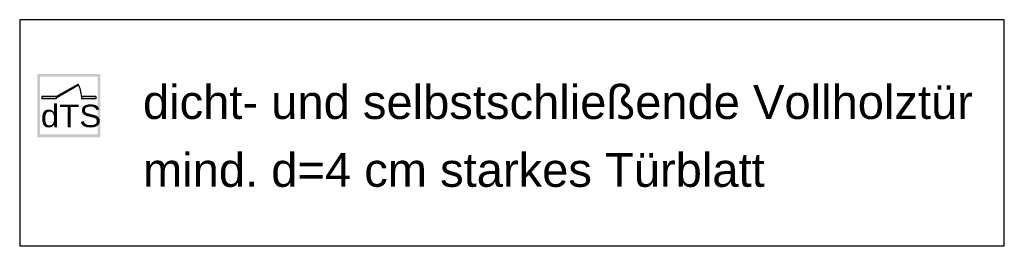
# Model space of a CAD drawing. Header units: metres. Extents: x -5 to 164, y -5 to 104.
# Tile 25 of 25: x 141.65 to 163.55, y 98.56 to 103.79. Entities that reach past the tile are written whole.
import ezdxf

# ---------------------------------------------------------------- set-up
doc = ezdxf.new("R2010")
doc.units = ezdxf.units.M
doc.linetypes.add('AUSGEZOGEN', pattern=[0])
doc.layers.add('XR$3$STANDARD', color=7, linetype='Continuous', lineweight=25)
doc.styles.add('ARIAL', font='ARIAL.TTF')

msp = doc.modelspace()

# ---------------------------------------------------------------- hatches: boundary and pattern name
at = {"layer": 'XR$3$STANDARD', "linetype": 'AUSGEZOGEN', "lineweight": 140}
h = msp.add_hatch(color=1, dxfattribs=at)
h.paths.add_polyline_path([(143.442, 102.584), (142.042, 102.584), (142.042, 101.184), (143.442, 101.184)])
h.paths.add_polyline_path([(142.102, 102.524), (143.382, 102.524), (143.382, 101.244), (142.102, 101.244)], flags=16)
for points in [[(142.462, 102.084), (142.462, 102.058), (142.958, 102.345), (142.947, 102.364)], [(142.462, 102.034), (142.462, 102.084), (142.142, 102.084), (142.142, 102.034)], [(143.342, 102.034), (143.342, 102.084), (143.022, 102.084), (143.022, 102.034)]]:
    msp.add_hatch(color=0, dxfattribs=at).paths.add_polyline_path(points)

# ---------------------------------------------------------------- linework, layer by layer
at = {"layer": 'XR$3$STANDARD', "color": 1, "linetype": 'AUSGEZOGEN', "lineweight": 25}
for p, q in [((141.649, 103.791), (141.649, 98.769)), ((163.548, 103.791), (141.649, 103.791)), ((163.548, 98.769), (163.548, 103.791)), ((142.462, 102.084), (142.947, 102.364)), ((142.462, 102.058), (142.958, 102.345)), ((142.462, 102.084), (142.142, 102.084)), ((142.142, 102.084), (142.142, 102.034)), ((142.462, 102.084), (142.462, 102.034)), ((143.342, 102.084), (143.022, 102.084)), ((143.022, 102.084), (143.022, 102.034)), ((143.342, 102.084), (143.342, 102.034)), ((142.462, 102.034), (142.142, 102.034)), ((143.342, 102.034), (143.022, 102.034)), ((141.649, 98.769), (163.548, 98.769))]:
    msp.add_line(p, q, dxfattribs=at)
msp.add_arc((142.462, 102.084), 0.56, 0, 30, dxfattribs=at)

# ---------------------------------------------------------------- texts
at = {"layer": 'XR$3$STANDARD', "color": 0, "linetype": 'AUSGEZOGEN', "lineweight": 25, "insert": (144.391, 102.339), "char_height": 0.75, "width": 18.94034, "attachment_point": 1, "line_spacing_factor": 1.204819, "style": 'ARIAL'}
msp.add_mtext('{\\fArial|i0|b0;\\H0.750000;\\W1.000000;\\C7;dicht- und selbstschließende Vollholztür}\\P{\\fArial|i0|b0;\\H0.750000;\\W1.000000;\\C7;mind. d=4 cm starkes Türblatt}\\P', dxfattribs=at)
at = {"layer": 'XR$3$STANDARD', "color": 0, "linetype": 'AUSGEZOGEN', "lineweight": 25, "insert": (142.12, 101.399), "char_height": 0.5, "width": 1.54631, "attachment_point": 7, "style": 'ARIAL'}
msp.add_mtext('\\W1.05;dTS', dxfattribs=at)

doc.saveas('drawing.dxf')
